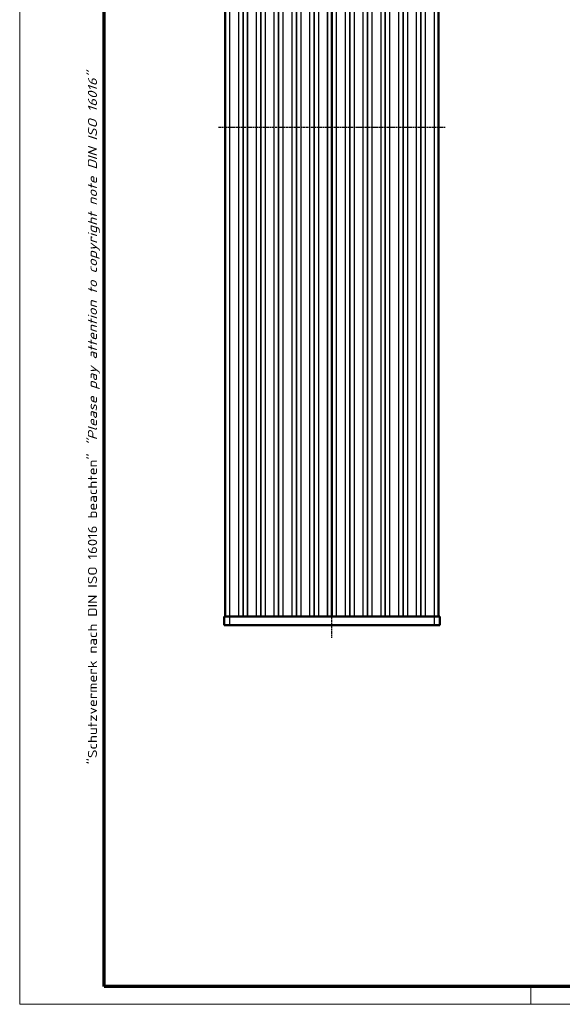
# Model space of a CAD drawing. Header units: millimetres. Extents: x 1 to 593, y 1 to 419.
# Tile 1 of 7: x 1 to 123, y 1 to 223. Entities that reach past the tile are written whole.
import ezdxf

# ---------------------------------------------------------------- set-up
doc = ezdxf.new("R2010")
doc.units = ezdxf.units.MM
doc.linetypes.add('CHAIN', pattern=[0.3543, 0.2362, -0.0295, 0.0591, -0.0295])
doc.linetypes.add('DASH_DOT', pattern=[0.37, 0.24, -0.06, 0.01, -0.06])
doc.layers.get('0').update_dxf_attribs({"lineweight": 25})
for name, color, linetype, lineweight in [('Mittellinie (ISO)', 1, 'DASH_DOT', 25), ('Rahmen (ISO)', 7, 'Continuous', 70), ('Sichtbar (ISO)', 7, 'Continuous', 50), ('Sichtbar schmal (ISO)', 1, 'Continuous', 25)]:
    doc.layers.add(name, color=color, linetype=linetype, lineweight=lineweight)
doc.styles.add('Notiztext (DIN)', font='isocpeur.ttf', dxfattribs={"width": 1.1})

# ---------------------------------------------------------------- blocks, each defined once
blk = doc.blocks.new('Ränder Bopla-A2-Rahmen')
at = {"layer": 'Rahmen (ISO)', "color": 1, "lineweight": 18}
for p, q in [((1, 419), (1, 1)), ((116, 5), (116, 1)), ((1, 1), (593, 1))]:
    blk.add_line(p, q, dxfattribs=at)
at = {"layer": 'Rahmen (ISO)', "color": 91, "lineweight": 70}
for p, q in [((20, 5), (20, 415)), ((589, 5), (20, 5))]:
    blk.add_line(p, q, dxfattribs=at)
at = {"layer": 'Rahmen (ISO)', "color": 1, "insert": (19, 55), "char_height": 2.03, "width": 162.684, "attachment_point": 7, "rotation": 90, "style": 'Notiztext (DIN)'}
blk.add_mtext('\\fISOCPEUR|b0|i0;\\W1.20;\\H2.0300;"Schutzvermerk nach DIN ISO 16016 beachten" \\fISOCPEUR|b0|i1;\\W1.20;\\H2.0300;"Please pay attention to copyright note DIN ISO 16016"', dxfattribs=at)

msp = doc.modelspace()

# ---------------------------------------------------------------- linework, layer by layer
at = {"layer": 'Mittellinie (ISO)', "linetype": 'CHAIN'}
for p, q in [((71.2479592, 83.4597511), (71.2479592, 312.5621008)), ((96.7479592, 198.2767405), (45.7479592, 198.2767405))]:
    msp.add_line(p, q, dxfattribs=at)
at = {"layer": 'Sichtbar (ISO)'}
for p, q in [((47.2479592, 308.2767405), (47.2479592, 88.2767405)), ((71.2479592, 88.2767405), (71.2479592, 308.2767405)), ((71.2479592, 308.2767405), (71.2479592, 88.2767405)), ((95.2479592, 88.2767405), (95.2479592, 308.2767405)), ((46.9979592, 88.2767405), (48.2479592, 88.2767405)), ((46.9979592, 88.2767405), (46.9979592, 86.2767405)), ((94.2479592, 88.2767405), (48.2479592, 88.2767405)), ((94.2479592, 88.2767405), (95.4979592, 88.2767405)), ((95.4979592, 86.2767405), (95.4979592, 88.2767405)), ((48.2479592, 86.2767405), (46.9979592, 86.2767405)), ((48.2479592, 86.2767405), (94.2479592, 86.2767405)), ((95.4979592, 86.2767405), (94.2479592, 86.2767405))]:
    msp.add_line(p, q, dxfattribs=at)
at = {"layer": 'Sichtbar schmal (ISO)'}
for p, q in [((48.2479592, 88.2767405), (48.2479592, 308.2767405)), ((50.2094427, 308.2767405), (50.2094427, 88.2767405)), ((50.2837209, 88.2767405), (50.2837209, 308.2767405)), ((51.1736811, 308.2767405), (51.1736811, 88.2767405)), ((51.3222373, 88.2767405), (51.3222373, 308.2767405)), ((52.2121976, 308.2767405), (52.2121976, 88.2767405)), ((52.2864757, 88.2767405), (52.2864757, 308.2767405)), ((54.2094427, 308.2767405), (54.2094427, 88.2767405)), ((54.2837209, 88.2767405), (54.2837209, 308.2767405)), ((55.1736811, 308.2767405), (55.1736811, 88.2767405)), ((55.3222373, 88.2767405), (55.3222373, 308.2767405)), ((56.2121976, 308.2767405), (56.2121976, 88.2767405)), ((56.2864757, 88.2767405), (56.2864757, 308.2767405)), ((58.2094427, 308.2767405), (58.2094427, 88.2767405)), ((58.2837209, 88.2767405), (58.2837209, 308.2767405)), ((59.1736811, 308.2767405), (59.1736811, 88.2767405)), ((59.3222373, 88.2767405), (59.3222373, 308.2767405)), ((60.2121976, 308.2767405), (60.2121976, 88.2767405)), ((60.2864757, 88.2767405), (60.2864757, 308.2767405)), ((62.2094427, 308.2767405), (62.2094427, 88.2767405)), ((62.2837209, 88.2767405), (62.2837209, 308.2767405)), ((63.1736811, 308.2767405), (63.1736811, 88.2767405)), ((63.3222373, 88.2767405), (63.3222373, 308.2767405)), ((64.2121976, 308.2767405), (64.2121976, 88.2767405)), ((64.2864757, 88.2767405), (64.2864757, 308.2767405)), ((66.2094427, 308.2767405), (66.2094427, 88.2767405)), ((66.2837209, 88.2767405), (66.2837209, 308.2767405)), ((67.1736811, 308.2767405), (67.1736811, 88.2767405)), ((67.3222373, 88.2767405), (67.3222373, 308.2767405)), ((68.2121976, 308.2767405), (68.2121976, 88.2767405)), ((68.2864757, 88.2767405), (68.2864757, 308.2767405)), ((70.2094427, 308.2767405), (70.2094427, 88.2767405)), ((70.2837209, 88.2767405), (70.2837209, 308.2767405)), ((71.1222373, 308.2767405), (71.1222373, 88.2767405)), ((71.3736811, 88.2767405), (71.3736811, 308.2767405)), ((72.2121976, 308.2767405), (72.2121976, 88.2767405)), ((72.2864757, 88.2767405), (72.2864757, 308.2767405)), ((74.2094427, 308.2767405), (74.2094427, 88.2767405)), ((74.2837209, 88.2767405), (74.2837209, 308.2767405)), ((75.1736811, 308.2767405), (75.1736811, 88.2767405)), ((75.3222373, 88.2767405), (75.3222373, 308.2767405)), ((76.2121976, 308.2767405), (76.2121976, 88.2767405)), ((76.2864757, 88.2767405), (76.2864757, 308.2767405)), ((78.2094427, 308.2767405), (78.2094427, 88.2767405)), ((78.2837209, 88.2767405), (78.2837209, 308.2767405)), ((79.1736811, 308.2767405), (79.1736811, 88.2767405)), ((79.3222373, 88.2767405), (79.3222373, 308.2767405)), ((80.2121976, 308.2767405), (80.2121976, 88.2767405)), ((80.2864757, 88.2767405), (80.2864757, 308.2767405)), ((82.2094427, 308.2767405), (82.2094427, 88.2767405)), ((82.2837209, 88.2767405), (82.2837209, 308.2767405)), ((83.1736811, 308.2767405), (83.1736811, 88.2767405)), ((83.3222373, 88.2767405), (83.3222373, 308.2767405)), ((84.2121976, 308.2767405), (84.2121976, 88.2767405)), ((84.2864757, 88.2767405), (84.2864757, 308.2767405)), ((86.2094427, 308.2767405), (86.2094427, 88.2767405)), ((86.2837209, 88.2767405), (86.2837209, 308.2767405)), ((87.1736811, 308.2767405), (87.1736811, 88.2767405)), ((87.3222373, 88.2767405), (87.3222373, 308.2767405)), ((88.2121976, 308.2767405), (88.2121976, 88.2767405)), ((88.2864757, 88.2767405), (88.2864757, 308.2767405)), ((90.2094427, 308.2767405), (90.2094427, 88.2767405)), ((90.2837209, 88.2767405), (90.2837209, 308.2767405)), ((91.1736811, 308.2767405), (91.1736811, 88.2767405)), ((91.3222373, 88.2767405), (91.3222373, 308.2767405)), ((92.2121976, 308.2767405), (92.2121976, 88.2767405)), ((92.2864757, 88.2767405), (92.2864757, 308.2767405)), ((94.2479592, 308.2767405), (94.2479592, 88.2767405)), ((48.2479592, 86.2767405), (48.2479592, 88.2767405)), ((94.2479592, 88.2767405), (94.2479592, 86.2767405))]:
    msp.add_line(p, q, dxfattribs=at)

# ---------------------------------------------------------------- block references
msp.add_blockref('Ränder Bopla-A2-Rahmen', (0, 0))

doc.saveas('drawing.dxf')
